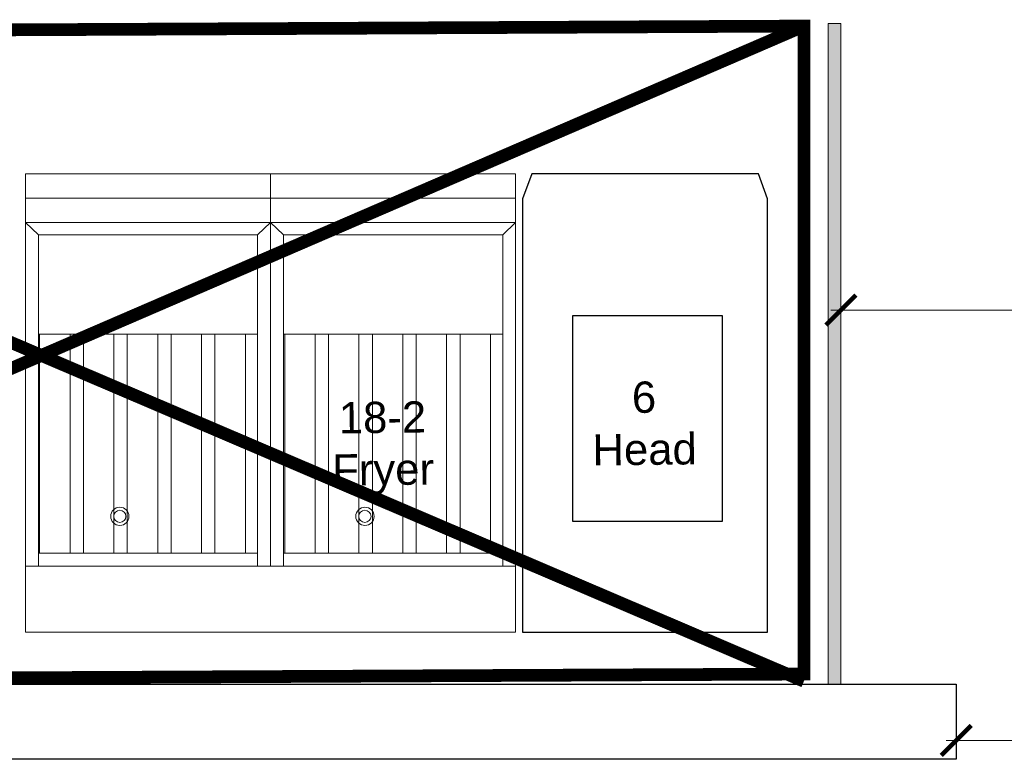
# Model space of a CAD drawing. Header units: millimetres. Extents: x -39166 to 36719, y -31650 to 11510.
# Tile 35 of 38: x 23627 to 25595, y 4164 to 5643. Entities that reach past the tile are written whole.
import ezdxf

# ---------------------------------------------------------------- set-up
doc = ezdxf.new("R2010")
doc.units = ezdxf.units.MM
doc.header["$LTSCALE"] = 500
doc.header["$MEASUREMENT"] = 0
doc.header["$PDMODE"] = 35
doc.header["$PDSIZE"] = -9
doc.linetypes.add('DASHED2', pattern=[0.375, 0.25, -0.125])
doc.linetypes.add('DOT2', pattern=[0.125, 0, -0.125])
for name, color, linetype, lineweight in [('02_EQUIPMENT-NON VEG', 1, 'Continuous', 0), ('02_EQUIPMENT-TEXT', 7, 'Continuous', 0), ('boh partition', 7, 'Continuous', 5), ('DIM', 7, 'Continuous', 9)]:
    doc.layers.add(name, color=color, linetype=linetype, lineweight=lineweight)
doc.layers.add('NON VEG HOOD', color=1, linetype='Continuous')
doc.styles.add('DIM_75', font='arial.ttf', dxfattribs={"height": 4.5})
doc.styles.get("Standard").update_dxf_attribs({"font": 'arial.ttf', "height": 100})
doc.dimstyles.new('FT-Mts', dxfattribs={"dimscale": 10, "dimtxt": 20, "dimasz": 6, "dimexe": 5, "dimexo": 5, "dimgap": 2, "dimtad": 0, "dimtoh": 1, "dimdec": 0, "dimzin": 9, "dimdsep": 46, "dimtxsty": 'Standard', "dimblk": 'ARCHTICK', "dimcen": 5, "dimdle": 2, "dimclrd": 256, "dimclre": 253, "dimclrt": 6, "dimadec": 0, "dimazin": 2, "dimtfac": 1, "dimtdec": 0, "dimtofl": 0, "dimtmove": 0, "dimatfit": 3, "dimfxl": 0, "dimtolj": 1, "dimtzin": 0, "dimlwd": -1, "dimlwe": 0, "dimarcsym": 0})

# ---------------------------------------------------------------- blocks, each defined once
blk = doc.blocks.new('C-032')
at = {"layer": '02_EQUIPMENT-NON VEG', "linetype": 'ByBlock'}
for p, q in [((0, -6), (40.25, -6)), ((0, -43.625), (0, -6)), ((40.25, -6), (40.25, -43.625)), ((0, -11.40625), (40.25, -11.40625)), ((1.0625, -11.40625), (1.0625, -38.625)), ((19.0625, -11.40625), (19.0625, -38.625)), ((20.125, -11.40625), (20.125, -43.625)), ((21.1875, -11.40625), (21.1875, -38.625)), ((39.1875, -11.40625), (39.1875, -38.625)), ((1.0625, -12.46875), (19.0625, -12.46875)), ((1.1625, -30.46875), (1.1625, -12.46875)), ((3.6625, -30.46875), (3.6625, -12.46875)), ((4.7625, -30.46875), (4.7625, -12.46875)), ((7.2625, -30.46875), (7.2625, -12.46875)), ((8.3625, -30.46875), (8.3625, -12.46875)), ((10.8625, -30.46875), (10.8625, -12.46875)), ((11.9625, -30.46875), (11.9625, -12.46875)), ((14.4625, -30.46875), (14.4625, -12.46875)), ((15.5625, -12.46875), (15.5625, -30.46875)), ((18.0625, -12.46875), (18.0625, -30.46875)), ((21.1875, -12.46875), (39.1875, -12.46875)), ((21.2875, -30.46875), (21.2875, -12.46875)), ((23.7875, -30.46875), (23.7875, -12.46875)), ((24.8875, -30.46875), (24.8875, -12.46875)), ((27.3875, -30.46875), (27.3875, -12.46875)), ((28.4875, -30.46875), (28.4875, -12.46875)), ((30.9875, -30.46875), (30.9875, -12.46875)), ((32.0875, -30.46875), (32.0875, -12.46875)), ((34.5875, -30.46875), (34.5875, -12.46875)), ((35.6875, -12.46875), (35.6875, -30.46875)), ((38.1875, -12.46875), (38.1875, -30.46875)), ((1.0625, -30.46875), (19.0625, -30.46875)), ((21.1875, -30.46875), (39.1875, -30.46875)), ((1.0625, -38.625), (0, -39.625)), ((19.0625, -38.625), (1.0625, -38.625)), ((19.0625, -38.625), (20.125, -39.625)), ((21.1875, -38.625), (20.125, -39.625)), ((39.1875, -38.625), (21.1875, -38.625)), ((39.1875, -38.625), (40.25, -39.625)), ((40.25, -39.625), (0, -39.625)), ((40.25, -41.625), (0, -41.625)), ((40.25, -43.625), (0, -43.625))]:
    blk.add_line(p, q, dxfattribs=at)
for centre, radius in [((7.75, -15.5), 0.75), ((7.75, -15.5), 0.5), ((27.875, -15.5), 0.75), ((27.875, -15.5), 0.5)]:
    blk.add_circle(centre, radius, dxfattribs=at)
blk = doc.blocks.new('_ArchTick')
at = {"color": 0, "linetype": 'ByBlock', "const_width": 0.15}
blk.add_lwpolyline([(-0.5, -0.5), (0.5, 0.5)], dxfattribs=at)
blk = doc.blocks.new('*D73')
at = {"layer": 'DEFPOINTS', "color": 0}
for p in [(25498.9, 4239.5), (26661.4, 4239.5), (26661.4, 4202)]:
    blk.add_point(p, dxfattribs=at)
at = {"layer": 'DIM'}
blk.add_line((25478.9, 4202), (26681.4, 4202), dxfattribs=at)
at = {"layer": 'DIM', "color": 253, "linetype": 'DOT2', "lineweight": 0}
for p, q in [((25498.9, 4189.5), (25498.9, 4152)), ((26661.4, 4189.5), (26661.4, 4152))]:
    blk.add_line(p, q, dxfattribs=at)
at = {"layer": 'DIM', "xscale": 60, "yscale": 60, "zscale": 60, "rotation": 180}
blk.add_blockref('_ArchTick', (25498.9, 4202), dxfattribs=at)
at = {"layer": 'DIM', "xscale": 60, "yscale": 60, "zscale": 60}
blk.add_blockref('_ArchTick', (26661.4, 4202), dxfattribs=at)
at = {"layer": 'DIM', "color": 0, "char_height": 100, "attachment_point": 5}
for s, insert in [('\\A1;1165', (26080.2, 4273.1)), ('\\A1;[3\'-11"]', (26080.2, 4117.9))]:
    blk.add_mtext(s, dxfattribs=dict(at, insert=insert))
blk = doc.blocks.new('*U62')
at = {"layer": 'boh partition'}
h = blk.add_hatch(color=256, dxfattribs=at)
h.dxf.hatch_style = 1
h.paths.add_polyline_path([(-21, 1602), (4.4, 1601.9), (0.8, 280.9), (-24.6, 281)])
blk.add_lwpolyline([(-21, 1602), (4.4, 1601.9), (0.8, 280.9), (-24.6, 281)], close=True, dxfattribs=at)
blk = doc.blocks.new('*D83')
at = {"layer": 'DEFPOINTS', "color": 0}
for p in [(25268.4, 5062.5), (25268.4, 4975), (26659, 4877.1)]:
    blk.add_point(p, dxfattribs=at)
at = {"layer": 'DIM', "color": 253, "linetype": 'DOT2', "lineweight": 0}
for p, q in [((25268.4, 5025), (25268.4, 5112.5)), ((26659, 4927.1), (26659, 5112.5))]:
    blk.add_line(p, q, dxfattribs=at)
at = {"layer": 'DIM'}
blk.add_line((26679, 5062.5), (25248.4, 5062.5), dxfattribs=at)
at = {"layer": 'DIM', "xscale": 60, "yscale": 60, "zscale": 60, "rotation": 180}
blk.add_blockref('_ArchTick', (25268.4, 5062.5), dxfattribs=at)
at = {"layer": 'DIM', "xscale": 60, "yscale": 60, "zscale": 60}
blk.add_blockref('_ArchTick', (26659, 5062.5), dxfattribs=at)
at = {"layer": 'DIM', "color": 0, "char_height": 100, "attachment_point": 5}
for s, insert in [('\\A1;1390', (25963.7, 5133.6)), ('\\A1;[4\'-8"]', (25963.7, 4978.4))]:
    blk.add_mtext(s, dxfattribs=dict(at, insert=insert))

msp = doc.modelspace()

# ---------------------------------------------------------------- linework, layer by layer
for p, q in [((21048.92, 4314.51), (25498.92, 4314.51)), ((25498.92, 4314.51), (25498.92, 4164.51)), ((25498.92, 4164.51), (21048.92, 4164.51))]:
    msp.add_line(p, q)
at = {"layer": '02_EQUIPMENT-NON VEG', "lineweight": 25}
for points in [[(25121.58, 4418.94), (25121.58, 5284.77), (25103.48, 5334.51), (24650.51, 5334.51), (24632.41, 5284.77), (24632.42, 4418.94)], [(24731.89, 5050.59), (24731.89, 4640.54), (25031.89, 4640.54), (25031.89, 5050.59)]]:
    msp.add_lwpolyline(points, close=True, dxfattribs=at)
at = {"layer": 'NON VEG HOOD', "linetype": 'DASHED2', "lineweight": 0, "ltscale": 22, "const_width": 25.4}
for points in [[(22163.42, 4320.51), (25194.49, 5630.09)], [(22164.15, 5615.69), (25194.51, 4320.54)]]:
    msp.add_lwpolyline(points, dxfattribs=at)
msp.add_lwpolyline([(22164.15, 5615.69), (22164.16, 4320.5), (25194.51, 4334.91), (25194.49, 5630.09)], close=True, dxfattribs=at)

# ---------------------------------------------------------------- block references
at = {"rotation": 0.1521783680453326}
msp.add_blockref('*U62', (25268.38, 4033.56), dxfattribs=at)
at = {"layer": '02_EQUIPMENT-NON VEG', "color": 2, "lineweight": 25, "xscale": -24.33410146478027, "yscale": 24.33410146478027, "zscale": 24.33410146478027, "rotation": 180.0002972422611}
msp.add_blockref('C-032', (23638.96, 4272.93), dxfattribs=at)

# ---------------------------------------------------------------- texts
at = {"layer": '02_EQUIPMENT-TEXT', "char_height": 62.472, "width": 878.5961, "attachment_point": 2, "rotation": 0.67339, "style": 'DIM_75'}
for s, insert in [('6 \\PHead', (24874.53, 4919.55)), ('18-2 \\PFryer', (24351.92, 4879.29))]:
    msp.add_mtext(s, dxfattribs=dict(at, insert=insert))

# ---------------------------------------------------------------- dimensions: what is measured, and where the dimension line sits
at = {"layer": 'DIM'}
for base, p1, p2, picture, middle in [((25268.44, 5062.5), (26659.01, 4877.06), (25268.44, 4975.01), '*D83', (25963.73, 5062.5)), ((26661.41988131, 4202), (25498.91988131, 4239.51287258), (26661.41988131, 4239.51287258), '*D73', (26080.16988131, 4202))]:
    dim = msp.add_linear_dim(base=base, p1=p1, p2=p2, dimstyle='FT-Mts', override={"dimtxt": 8, "dimtad": 1, "dimtoh": 0, "dimrnd": 5, "dimpost": '\\X', "dimclrt": 0, "dimfxl": 2}, dxfattribs=at)
    dim.commit()
    dim.dimension.update_dxf_attribs({"geometry": picture, "text_midpoint": middle})

doc.saveas('drawing.dxf')
